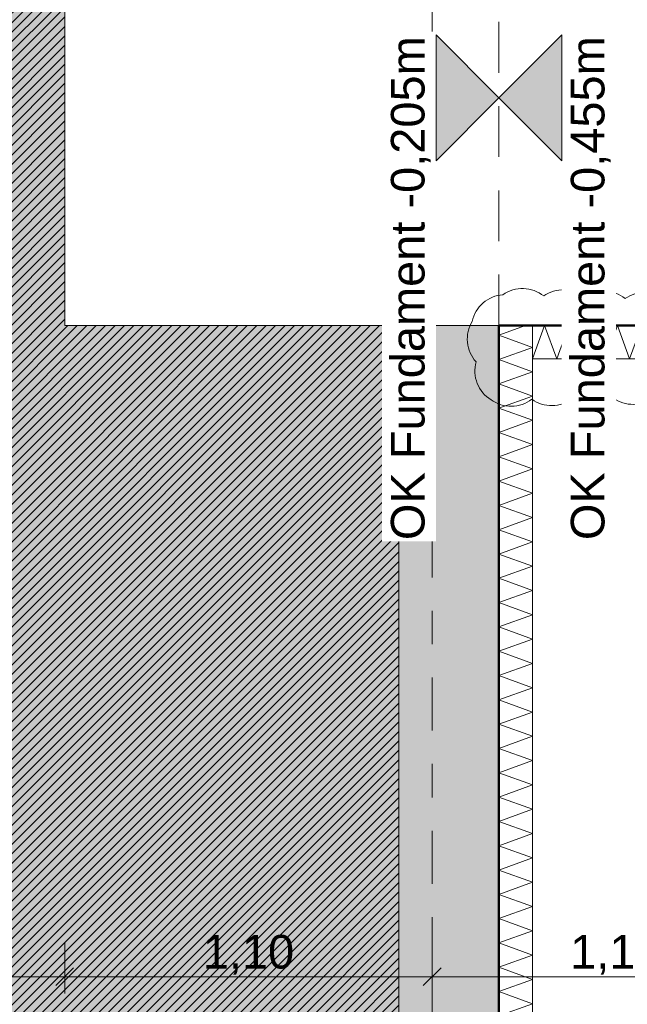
# Model space of a CAD drawing. Header units: metres. Extents: x -273 to 6, y -183 to 13.
# Tile 234 of 256: x -75.91 to -74.09, y -26.08 to -23.13. Entities that reach past the tile are written whole.
import ezdxf

# ---------------------------------------------------------------- set-up
doc = ezdxf.new("R2010")
doc.units = ezdxf.units.M
doc.header["$LTSCALE"] = 0.05
doc.header["$PDMODE"] = 1
doc.header["$PDSIZE"] = -2
doc.linetypes.add('ISO-02 Strichlinie', pattern=[3.81, 3.048, -0.762])
doc.linetypes.add('Linienart-53', pattern=[5.291531, 3.175, -1.058062, 0.352704, -0.705764])
doc.layers.get('0').update_dxf_attribs({"lineweight": 25})
for name, color, linetype, lineweight, true_color in [('00 -Bauelemente -Dämmung innen', 7, 'Continuous', 9, 0xff7fe6), ('30 -32 Gründung- 2 Flachgründungen u. Bodenplatten', 7, 'Continuous', 9, 0xff6633), ('30 -32 Gründung-4 Frostschürze', 7, 'Continuous', 9, 0x66aaff), ('70 -72 Beschriftung- 1 Beschriftung allgemein', 7, 'Continuous', 9, 0xff6633), ('70 -76 Bemaßung- 2 Allgemein', 7, 'Continuous', 5, 0x6666cc), ('70 -77 Revision- 2 Wolken', 7, 'Continuous', 18, 0x944cff)]:
    doc.layers.add(name, color=color, linetype=linetype, lineweight=lineweight, true_color=true_color)
for name, color, linetype, lineweight in [('30 -35 Decken- 2 Beläge- Dämmung', 7, 'Continuous', 9), ('70 -71 Achsen- 1 Gebäudeachsen', 7, 'Linienart-53', 18), ('Keine', 7, 'Continuous', 9)]:
    doc.layers.add(name, color=color, linetype=linetype, lineweight=lineweight)
doc.styles.add('Arial', font='arial.ttf')
doc.dimstyles.new('k+k_klein', dxfattribs={"dimtxt": 0.100689, "dimasz": 0.05302, "dimexe": 0.05, "dimexo": 0.15, "dimgap": 0.005, "dimtad": 1, "dimdec": 3, "dimtxsty": 'Arial', "dimblk": 'VW_SLASH-2', "dimblk1": 'VW_SLASH-2', "dimblk2": 'VW_SLASH-2', "dimcen": 0, "dimdle": 0.025, "dimadec": 3, "dimazin": 0, "dimtfac": 0.75, "dimtdec": 3, "dimtix": 1, "dimtmove": 0, "dimatfit": 0, "dimldrblk": 'VW_FILLEDARROW', "dimfxl": 0.1, "dimfxlon": 1, "dimfrac": 2, "dimtolj": 1, "dimarcsym": 0})

# ---------------------------------------------------------------- blocks, each defined once
blk = doc.blocks.new('_Achsen (3D)')
at = {"layer": '70 -71 Achsen- 1 Gebäudeachsen', "transparency": 33554687}
blk.add_line((-74.671, 3.8), (-74.671, -46.172), dxfattribs=at)
blk = doc.blocks.new('Gruppe-33')
at = {"color": 255, "linetype": 'Continuous', "lineweight": 5}
blk.add_wipeout([(-74.371, -24.147), (-73.471, -24.147), (-73.471, -24.047), (-74.371, -24.047)], dxfattribs=at).dxf.layer = '00 -Bauelemente -Dämmung innen'
blk = doc.blocks.new('Gruppe-34')
at = {"layer": '00 -Bauelemente -Dämmung innen', "color": 7, "transparency": 33554687, "flags": 128}
blk.add_lwpolyline([(-74.371, -24.147), (-74.3346, -24.047), (-74.2982, -24.147), (-74.2618, -24.047), (-74.2254, -24.147), (-74.189, -24.047), (-74.1526, -24.147), (-74.1162, -24.047), (-74.0798, -24.147), (-74.0434, -24.047), (-74.007, -24.147), (-73.9706, -24.047), (-73.9342, -24.147), (-73.8978, -24.047), (-73.8614, -24.147), (-73.825, -24.047), (-73.7886, -24.147), (-73.7523, -24.047), (-73.7159, -24.147), (-73.6795, -24.047), (-73.6431, -24.147), (-73.6067, -24.047), (-73.5703, -24.147), (-73.5339, -24.047), (-73.4975, -24.147), (-73.471, -24.0743)], dxfattribs=at)
blk = doc.blocks.new('Gruppe-35')
at = {"layer": '00 -Bauelemente -Dämmung innen', "color": 7, "linetype": 'Continuous', "lineweight": 9, "transparency": 33554687}
blk.add_line((-74.371, -24.047), (-74.371, -24.147), dxfattribs=at)
blk = doc.blocks.new('Gruppe-36')
at = {"layer": '00 -Bauelemente -Dämmung innen', "color": 7, "linetype": 'Continuous', "lineweight": 9, "transparency": 33554687}
blk.add_line((-73.471, -24.147), (-73.471, -24.047), dxfattribs=at)
blk = doc.blocks.new('Gruppe-37')
at = {"color": 7, "transparency": 33554687}
for name in ['Gruppe-35', 'Gruppe-36']:
    blk.add_blockref(name, (0, 0), dxfattribs=at)
blk = doc.blocks.new('Gruppe-38')
at = {"layer": '00 -Bauelemente -Dämmung innen', "color": 7, "linetype": 'Continuous', "lineweight": 9, "transparency": 33554687}
blk.add_line((-73.471, -24.047), (-74.371, -24.047), dxfattribs=at)
blk = doc.blocks.new('Gruppe-39')
at = {"layer": '00 -Bauelemente -Dämmung innen', "color": 7, "linetype": 'Continuous', "lineweight": 9, "transparency": 33554687}
blk.add_line((-74.371, -24.147), (-73.471, -24.147), dxfattribs=at)
blk = doc.blocks.new('Gruppe-40')
at = {"color": 7, "transparency": 33554687}
for name in ['Gruppe-38', 'Gruppe-39']:
    blk.add_blockref(name, (0, 0), dxfattribs=at)
blk = doc.blocks.new('Gruppe-41')
at = {"layer": '00 -Bauelemente -Dämmung innen', "color": 7}
blk.add_blockref('Gruppe-33', (0, 0), dxfattribs=at)
at = {"color": 7, "transparency": 33554687}
for name in ['Gruppe-37', 'Gruppe-40']:
    blk.add_blockref(name, (0, 0), dxfattribs=at)
at = {"layer": '00 -Bauelemente -Dämmung innen', "color": 7, "transparency": 33554687}
blk.add_blockref('Gruppe-34', (0, 0), dxfattribs=at)
blk = doc.blocks.new('Gruppe-42')
at = {"layer": '00 -Bauelemente -Dämmung innen', "color": 7, "transparency": 33554687}
blk.add_blockref('Gruppe-41', (0, 0), dxfattribs=at)
at = {"layer": '00 -Bauelemente -Dämmung innen', "color": 0, "flags": 1}
for tag in ['prm0_value', 'prm1_value', 'prm2_value', 'prm3_value', 'prm4_value', 'prm5_value', 'prm6_value', 'IFC_UUID', 'instanceID', 'prm0_name', 'prm0_type', 'prm1_name', 'prm1_type', 'prm2_name', 'prm2_type', 'prm3_name', 'prm3_type', 'prm4_name', 'prm4_type', 'prm5_name', 'prm5_type', 'prm6_name', 'prm6_type']:
    blk.add_attdef(tag, (-74.371, -24.147), '', height=0.00018, dxfattribs=at)
blk = doc.blocks.new('Gruppe-2387')
at = {"layer": '30 -32 Gründung- 2 Flachgründungen u. Bodenplatten', "flags": 128}
blk.add_lwpolyline([(-75.771, -21.847), (-73.571, -21.847), (-73.571, -24.047), (-75.771, -24.047)], close=True, dxfattribs=at)
at = {"color": 255}
for points in [[(-75.571, -22.2093), (-74.6426, -22.2093), (-74.6426, -22.047), (-75.571, -22.047)], [(-75.571, -22.7773), (-74.3798, -22.7773), (-74.3798, -22.2905), (-75.571, -22.2905)]]:
    blk.add_wipeout(points, dxfattribs=at).dxf.layer = '70 -72 Beschriftung- 1 Beschriftung allgemein'
at = {"layer": '70 -72 Beschriftung- 1 Beschriftung allgemein', "char_height": 0.100689, "attachment_point": 1, "line_spacing_factor": 0.970891, "style": 'Arial'}
for s, insert in [('EF 2,20/2,20m', (-75.571, -22.0741)), ('OK innen=-0,205m\\POK außen=-0,455\\PUK=-1,455m', (-75.571, -22.3175))]:
    blk.add_mtext(s, dxfattribs=dict(at, insert=insert))
blk = doc.blocks.new('Gruppe-2399')
at = {"color": 255, "linetype": 'Continuous', "lineweight": 5}
blk.add_wipeout([(-74.371, -27.097), (-74.371, -24.047), (-74.471, -24.047), (-74.471, -27.097)], dxfattribs=at).dxf.layer = '00 -Bauelemente -Dämmung innen'
blk = doc.blocks.new('Gruppe-2400')
at = {"layer": '00 -Bauelemente -Dämmung innen', "color": 7, "transparency": 33554687, "flags": 128}
blk.add_lwpolyline([(-74.471, -26.1143), (-74.371, -26.0779), (-74.471, -26.0415), (-74.371, -26.0051), (-74.471, -25.9687), (-74.371, -25.9323), (-74.471, -25.8959), (-74.371, -25.8595), (-74.471, -25.8231), (-74.371, -25.7867), (-74.471, -25.7504), (-74.371, -25.714), (-74.471, -25.6776), (-74.371, -25.6412), (-74.471, -25.6048), (-74.371, -25.5684), (-74.471, -25.532), (-74.371, -25.4956), (-74.471, -25.4592), (-74.371, -25.4228), (-74.471, -25.3864), (-74.371, -25.35), (-74.471, -25.3136), (-74.371, -25.2772), (-74.471, -25.2408), (-74.371, -25.2044), (-74.471, -25.168), (-74.371, -25.1316), (-74.471, -25.0952), (-74.371, -25.0588), (-74.471, -25.0224), (-74.371, -24.986), (-74.471, -24.9496), (-74.371, -24.9132), (-74.471, -24.8768), (-74.371, -24.8404), (-74.471, -24.804), (-74.371, -24.7676), (-74.471, -24.7312), (-74.371, -24.6948), (-74.471, -24.6584), (-74.371, -24.622), (-74.471, -24.5856), (-74.371, -24.5493), (-74.471, -24.5129), (-74.371, -24.4765), (-74.471, -24.4401), (-74.371, -24.4037), (-74.471, -24.3673), (-74.371, -24.3309), (-74.471, -24.2945), (-74.371, -24.2581), (-74.471, -24.2217), (-74.371, -24.1853), (-74.471, -24.1489), (-74.371, -24.1125), (-74.471, -24.0761), (-74.3912, -24.047)], dxfattribs=at)
blk = doc.blocks.new('Gruppe-2402')
at = {"layer": '00 -Bauelemente -Dämmung innen', "color": 7, "linetype": 'Continuous', "lineweight": 9, "transparency": 33554687}
blk.add_line((-74.371, -24.047), (-74.471, -24.047), dxfattribs=at)
blk = doc.blocks.new('Gruppe-2403')
at = {"color": 7, "transparency": 33554687}
blk.add_blockref('Gruppe-2402', (0, 0), dxfattribs=at)
blk = doc.blocks.new('Gruppe-2404')
at = {"layer": '00 -Bauelemente -Dämmung innen', "color": 7, "linetype": 'Continuous', "lineweight": 9, "transparency": 33554687}
blk.add_line((-74.471, -24.047), (-74.471, -27.097), dxfattribs=at)
blk = doc.blocks.new('Gruppe-2405')
at = {"layer": '00 -Bauelemente -Dämmung innen', "color": 7, "linetype": 'Continuous', "lineweight": 9, "transparency": 33554687}
blk.add_line((-74.371, -27.097), (-74.371, -24.047), dxfattribs=at)
blk = doc.blocks.new('Gruppe-2406')
at = {"color": 7, "transparency": 33554687}
for name in ['Gruppe-2404', 'Gruppe-2405']:
    blk.add_blockref(name, (0, 0), dxfattribs=at)
blk = doc.blocks.new('Gruppe-2407')
at = {"layer": '00 -Bauelemente -Dämmung innen', "color": 7}
blk.add_blockref('Gruppe-2399', (0, 0), dxfattribs=at)
at = {"color": 7, "transparency": 33554687}
for name in ['Gruppe-2403', 'Gruppe-2406']:
    blk.add_blockref(name, (0, 0), dxfattribs=at)
at = {"layer": '00 -Bauelemente -Dämmung innen', "color": 7, "transparency": 33554687}
blk.add_blockref('Gruppe-2400', (0, 0), dxfattribs=at)
blk = doc.blocks.new('Gruppe-2408')
at = {"layer": '00 -Bauelemente -Dämmung innen', "color": 7, "transparency": 33554687}
blk.add_blockref('Gruppe-2407', (0, 0), dxfattribs=at)
at = {"layer": '00 -Bauelemente -Dämmung innen', "color": 0, "flags": 1}
for tag in ['prm0_value', 'prm1_value', 'prm2_value', 'prm3_value', 'prm4_value', 'prm5_value', 'prm6_value', 'IFC_UUID', 'instanceID', 'prm0_name', 'prm0_type', 'prm1_name', 'prm1_type', 'prm2_name', 'prm2_type', 'prm3_name', 'prm3_type', 'prm4_name', 'prm4_type', 'prm5_name', 'prm5_type', 'prm6_name', 'prm6_type']:
    blk.add_attdef(tag, (-74.471, -27.097), '', height=0.00018, dxfattribs=at)
blk = doc.blocks.new('Gruppe-2682')
at = {"layer": '70 -77 Revision- 2 Wolken', "transparency": 33554687, "flags": 128}
blk.add_lwpolyline([(-74.421, -21.6469, 0.162278), (-74.4413, -21.7078, 0.162278), (-74.421, -21.7688, 0.162278), (-74.4413, -21.8297, 0.162278), (-74.421, -21.8907, 0.162278), (-74.371, -21.9311, 0.162278), (-74.3068, -21.9334, 0.162278), (-74.2455, -21.9527, 0.162278), (-74.1849, -21.9314, 0.162278), (-74.1236, -21.9507, 0.162278), (-74.063, -21.9294, 0.162278), (-74.0017, -21.9488, 0.162278), (-73.9411, -21.9274, 0.162278), (-73.8798, -21.9468, 0.162278), (-73.8192, -21.9255, 0.162278), (-73.7579, -21.9448, 0.162278), (-73.6973, -21.9235, 0.162278), (-73.7009, -21.9877, 0.162278), (-73.6652, -22.0411, 0.162278), (-73.6857, -22.102, 0.162278), (-73.6656, -22.1631, 0.162278), (-73.6861, -22.224, 0.162278), (-73.666, -22.285, 0.162278), (-73.6865, -22.3459, 0.162278), (-73.6663, -22.4069, 0.162278), (-73.6868, -22.4678, 0.162278), (-73.6667, -22.5288, 0.162278), (-73.6872, -22.5897, 0.162278), (-73.6671, -22.6507, 0.162278), (-73.6876, -22.7116, 0.162278), (-73.6674, -22.7727, 0.162278), (-73.6879, -22.8336, 0.162278), (-73.6678, -22.8946, 0.162278), (-73.6883, -22.9555, 0.162278), (-73.6682, -23.0165, 0.162278), (-73.6887, -23.0774, 0.162278), (-73.6685, -23.1384, 0.162278), (-73.6891, -23.1993, 0.162278), (-73.6689, -23.2603, 0.162278), (-73.6894, -23.3212, 0.162278), (-73.6693, -23.3823, 0.162278), (-73.6898, -23.4432, 0.162278), (-73.6696, -23.5042, 0.162278), (-73.6902, -23.5651, 0.162278), (-73.67, -23.6261, 0.162278), (-73.6905, -23.687, 0.162278), (-73.6704, -23.748, 0.162278), (-73.6909, -23.8089, 0.162278), (-73.6708, -23.8699, 0.162278), (-73.7172, -23.9143, 0.162278), (-73.7278, -23.9777, 0.162278), (-73.788, -23.9555, 0.162278), (-73.8496, -23.9739, 0.162278), (-73.9099, -23.9516, 0.162278), (-73.9715, -23.97, 0.162278), (-74.0318, -23.9478, 0.162278), (-74.0933, -23.9662, 0.162278), (-74.1536, -23.944, 0.162278), (-74.2152, -23.9624, 0.162278), (-74.2755, -23.9401, 0.162278), (-74.3371, -23.9585, 0.162278), (-74.3973, -23.9363, 0.162278), (-74.4589, -23.9547, 0.162278), (-74.5183, -23.9793, 0.162278), (-74.551, -24.0346, 0.162278), (-74.5654, -24.0972, 0.162278), (-74.5395, -24.156, 0.162278), (-74.536, -24.2202, 0.162278), (-74.4948, -24.2694, 0.162278), (-74.4335, -24.2888, 0.162278), (-74.3728, -24.2675, 0.162278), (-74.3116, -24.2869, 0.162278), (-74.2509, -24.2656, 0.162278), (-74.1897, -24.285, 0.162278), (-74.129, -24.2637, 0.162278), (-74.0678, -24.2831, 0.162278), (-74.0071, -24.2618, 0.162278), (-73.9459, -24.2811, 0.162278), (-73.8852, -24.2599, 0.162278), (-73.824, -24.2792, 0.162278), (-73.7633, -24.258, 0.162278), (-73.7021, -24.2773, 0.162278), (-73.6414, -24.2561, 0.162278), (-73.5801, -24.2754, 0.162278), (-73.5195, -24.2542, 0.162278), (-73.4582, -24.2735, 0.162278), (-73.3976, -24.2522, 0.162278), (-73.3343, -24.2414, 0.162278), (-73.2901, -24.1947, 0.162278), (-73.2704, -24.1335, 0.162278), (-73.2914, -24.0728, 0.162278), (-73.2717, -24.0116, 0.162278), (-73.2927, -23.9509, 0.162278), (-73.273, -23.8897, 0.162278), (-73.2939, -23.829, 0.162278), (-73.2742, -23.7678, 0.162278), (-73.2952, -23.707, 0.162278), (-73.2755, -23.6459, 0.162278), (-73.2965, -23.5851, 0.162278), (-73.2768, -23.524, 0.162278), (-73.2977, -23.4632, 0.162278), (-73.278, -23.402, 0.162278), (-73.299, -23.3413, 0.162278), (-73.2793, -23.2801, 0.162278), (-73.3003, -23.2194, 0.162278), (-73.2806, -23.1582, 0.162278), (-73.3015, -23.0975, 0.162278), (-73.2818, -23.0363, 0.162278), (-73.3028, -22.9756, 0.162278), (-73.2831, -22.9144, 0.162278), (-73.3041, -22.8537, 0.162278), (-73.2844, -22.7925, 0.162278), (-73.3053, -22.7317, 0.162278), (-73.2856, -22.6706, 0.162278), (-73.3066, -22.6098, 0.162278), (-73.2869, -22.5487, 0.162278), (-73.3079, -22.4879, 0.162278), (-73.2882, -22.4267, 0.162278), (-73.3091, -22.366, 0.162278), (-73.2894, -22.3048, 0.162278), (-73.3104, -22.2441, 0.162278), (-73.2907, -22.1829, 0.162278), (-73.3116, -22.1222, 0.162278), (-73.292, -22.061, 0.162278), (-73.3129, -22.0003, 0.162278), (-73.2932, -21.9391, 0.162278), (-73.3142, -21.8783, 0.162278), (-73.2945, -21.8172, 0.162278), (-73.3154, -21.7564, 0.162278), (-73.3056, -21.6929, 0.162278), (-73.3359, -21.6362, 0.162278), (-73.3971, -21.6165, 0.162278), (-73.4578, -21.6374, 0.162278), (-73.519, -21.6177, 0.162278), (-73.5797, -21.6386, 0.162278), (-73.6409, -21.6189, 0.162278), (-73.7017, -21.6398, 0.162278), (-73.7628, -21.6201, 0.162278), (-73.8236, -21.641, 0.162278), (-73.8847, -21.6213, 0.162278), (-73.9455, -21.6422, 0.162278), (-74.0066, -21.6225, 0.162278), (-74.0674, -21.6434, 0.162278), (-74.1286, -21.6237, 0.162278), (-74.1893, -21.6446, 0.162278), (-74.2505, -21.6249, 0.162278), (-74.3112, -21.6458, 0.162278), (-74.3663, -21.628, 0.162278), (-74.421, -21.6469)], format="xyb", close=True, dxfattribs=at)
blk = doc.blocks.new('_FU_2D LP5 (2D)')
at = {"layer": '30 -32 Gründung- 2 Flachgründungen u. Bodenplatten', "linetype": 'ISO-02 Strichlinie', "flags": 128}
blk.add_lwpolyline([(-74.47099996, -24.04704198), (-74.47099996, -21.84704198)], dxfattribs=at)
at = {"layer": '00 -Bauelemente -Dämmung innen', "color": 7}
blk.add_blockref('Gruppe-42', (0, 0), dxfattribs=at)
at = {"layer": '30 -35 Decken- 2 Beläge- Dämmung', "linetype": 'Continuous', "lineweight": 18, "true_color": 0xd9d9d9}
h = blk.add_hatch(dxfattribs=at)
h.set_pattern_fill('Schraffur grau', color=254, style=0, pattern_type=2)
h.set_pattern_definition([(45, (-88.613402, -25.839444), (0.014142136, -0.014142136), [])])
h.paths.add_polyline_path([(-75.77099996, -21.84704198), (-74.77099996, -21.84704198), (-74.77099996, -20.54704198), (-75.67099996, -20.54704198), (-75.67099996, -14.84704198), (-79.77099996, -14.84704198), (-79.77099996, -29.09704198), (-80.92099996, -29.09704198), (-80.92099996, -29.93902719), (-80.92109109, -29.93902719), (-80.92109109, -33.19704198), (-84.92099996, -33.19704198), (-84.92099996, -29.93902719), (-84.92109109, -29.93902719), (-84.92109109, -29.09704198), (-89.17099996, -29.09704198), (-89.17099996, -33.19704198), (-93.17109109, -33.19704198), (-93.17109109, -29.09704198), (-98.82099996, -29.09704198), (-98.82099996, -34.09704198), (-75.67099996, -34.09704198), (-75.67099996, -30.59704198), (-73.67099996, -30.59704198), (-73.67099996, -35.19704198), (-74.57099996, -35.19704198), (-74.57099996, -38.67204198), (-73.89599996, -38.67204198), (-73.89599996, -39.34704198), (-67.52099996, -39.34704198), (-67.52099996, -38.34704198), (-65.32099996, -38.34704198), (-65.32099996, -39.34704198), (-59.27099996, -39.34704198), (-59.27099996, -38.34704198), (-57.07099996, -38.34704198), (-57.07099996, -39.34704198), (-50.67099996, -39.34704198), (-50.67099996, -28.29704198), (-56.92099996, -28.29704198), (-56.92099996, -32.44704198), (-59.42099996, -32.44704198), (-59.42099996, -28.29704198), (-65.17099996, -28.29704198), (-65.17099996, -32.44704198), (-67.67099996, -32.44704198), (-67.67099996, -28.29704198), (-73.57099996, -28.29704198), (-73.57099996, -29.29704198), (-75.77099996, -29.29704198), (-75.77099996, -27.09704198), (-74.77099996, -27.09704198), (-74.77099996, -24.04704198), (-75.77099996, -24.04704198)])
at = {"layer": 'Keine', "linetype": 'Continuous', "lineweight": 0, "transparency": 33554511}
h = blk.add_hatch(color=43, dxfattribs=at)
h.paths.add_polyline_path([(-75.67109109, -30.59704198), (-73.67099996, -30.59704198), (-73.67099996, -35.19704198), (-74.57099996, -35.19704198), (-74.57099996, -38.67204198), (-73.89599996, -38.67204198), (-73.89599996, -39.34704198), (-67.52099996, -39.34704198), (-67.52099996, -38.34704198), (-65.32099996, -38.34704198), (-65.32099996, -39.34704198), (-59.27099996, -39.34704198), (-59.27099996, -38.34704198), (-57.07099996, -38.34704198), (-57.07099996, -39.34704198), (-50.67099996, -39.34704198), (-50.67099996, -28.29704198), (-56.92099996, -28.29704198), (-56.92099996, -32.44704198), (-59.42099996, -32.44704198), (-59.42099996, -28.29704198), (-65.17099996, -28.29704198), (-65.17099996, -32.44704198), (-67.67099996, -32.44704198), (-67.67099996, -28.29704198), (-73.57099996, -28.29704198), (-73.57099996, -29.29704198), (-75.77099996, -29.29704198), (-75.77099996, -27.09704198), (-74.77099996, -27.09704198), (-74.77099996, -24.04704198), (-75.77099996, -24.04704198), (-75.77099996, -21.84704198), (-74.77099996, -21.84704198), (-74.77099996, -20.54704198), (-75.67109109, -20.54704198), (-75.67109109, -10.69704198), (-75.42109109, -10.69704198), (-75.42109109, -9.44704198), (-81.42109109, -9.44704198), (-81.42109109, -13.94704198), (-84.42109109, -13.94704198), (-84.42109109, -6.44704198), (-81.95609109, -6.44704198), (-81.95609109, -3.29008264), (-84.69599996, -3.29008264), (-84.69599996, -0.54704198), (-88.07099996, -0.54704198), (-88.07099996, -2.44704198), (-89.37099996, -2.44704198), (-89.37099996, -0.54704198), (-89.57099996, -0.54704198), (-89.57099996, -2.89008719), (-92.77099996, -2.89008719), (-92.77099996, -0.54704198), (-93.72109109, -0.54704198), (-93.72109109, -8.09704198), (-92.67109109, -8.09704198), (-92.67109109, -6.44704198), (-89.67109109, -6.44704198), (-89.67109109, -13.94704198), (-92.67109109, -13.94704198), (-92.67109109, -9.29704198), (-98.82109109, -9.29704198), (-98.82109109, -11.09704198), (-94.09609109, -11.09704198), (-94.09609109, -23.54704198), (-98.82109109, -23.54704198), (-98.82109109, -34.09704198), (-75.67109109, -34.09704198)])
h.paths.add_polyline_path([(-89.17109109, -33.19704198), (-93.17109109, -33.19704198), (-93.17109109, -29.19704198), (-89.17109109, -29.19704198)])
h.paths.add_polyline_path([(-84.92109109, -29.19704198), (-80.92109109, -29.19704198), (-80.92109109, -33.19704198), (-84.92109109, -33.19704198)])
h.paths.add_polyline_path([(-85.12109109, -17.39704198), (-80.72109109, -17.39704198), (-80.72109109, -25.49704198), (-85.12109109, -25.49704198)])
h.paths.add_polyline_path([(-88.97109109, -25.49704198), (-93.37109109, -25.49704198), (-93.37109109, -17.39704198), (-88.97109109, -17.39704198)])
at = {"layer": '30 -35 Decken- 2 Beläge- Dämmung', "flags": 128}
blk.add_lwpolyline([(-75.77099996, -29.29704198), (-75.77099996, -27.09704198), (-74.77099996, -27.09704198), (-74.77099996, -24.04704198), (-75.77099996, -24.04704198), (-75.77099996, -21.84704198), (-74.77099996, -21.84704198), (-74.77099996, -20.54704198), (-75.67099996, -20.54704198), (-75.67099996, -14.84704198), (-79.77099996, -14.84704198), (-79.77099996, -29.09704198)], dxfattribs=at)
at = {"layer": 'Keine', "flags": 128}
blk.add_lwpolyline([(-75.77099996, -29.29704198), (-75.77099996, -27.09704198), (-74.77099996, -27.09704198), (-74.77099996, -24.04704198), (-75.77099996, -24.04704198), (-75.77099996, -21.84704198), (-74.77099996, -21.84704198), (-74.77099996, -20.54704198), (-75.67109109, -20.54704198), (-75.67109109, -10.69704198), (-75.42109109, -10.69704198), (-75.42109109, -9.44704198), (-81.42109109, -9.44704198), (-81.42109109, -13.94704198), (-84.42109109, -13.94704198), (-84.42109109, -6.44704198), (-81.95609109, -6.44704198), (-81.95609109, -3.29008264), (-84.69599996, -3.29008264), (-84.69599996, -0.54704198), (-88.07099996, -0.54704198)], dxfattribs=at)
at = {"layer": '30 -32 Gründung- 2 Flachgründungen u. Bodenplatten', "color": 7}
blk.add_blockref('Gruppe-2387', (0, 0), dxfattribs=at)
at = {"layer": '00 -Bauelemente -Dämmung innen', "color": 7}
blk.add_blockref('Gruppe-2408', (0, 0), dxfattribs=at)
at = {"layer": '30 -32 Gründung-4 Frostschürze', "linetype": 'Continuous', "lineweight": 0, "transparency": 33554534}
blk.add_hatch(color=161, dxfattribs=at).paths.add_polyline_path([(-74.47099996, -24.04704198), (-74.47099996, -27.09704198), (-74.77099996, -27.09704198), (-74.77099996, -24.04704198)])
at = {"layer": '30 -32 Gründung-4 Frostschürze', "flags": 128}
blk.add_lwpolyline([(-74.47099996, -24.04704198), (-74.47099996, -27.09704198), (-74.77099996, -27.09704198), (-74.77099996, -24.04704198)], close=True, dxfattribs=at)
at = {"layer": '70 -72 Beschriftung- 1 Beschriftung allgemein', "color": 103, "lineweight": 50, "true_color": 0x66cc7f, "flags": 128}
blk.add_lwpolyline([(-67.67099996, -27.99704198), (-73.57099996, -27.99704198), (-73.57099996, -27.09704198), (-74.47099996, -27.09704198), (-74.47099996, -24.04704198), (-73.57099996, -24.04704198), (-73.57099996, -21.84704198), (-74.47099996, -21.84704198), (-74.47099996, -20.54704198), (-73.67099996, -20.54704198), (-73.67099996, -20.14704198), (-68.12099996, -20.14704198)], dxfattribs=at)
at = {"layer": '70 -77 Revision- 2 Wolken'}
blk.add_blockref('Gruppe-2682', (0, 0), dxfattribs=at)
blk = doc.blocks.new('VW_SLASH-2')
at = {"color": 0, "linetype": 'ByBlock', "lineweight": -2, "transparency": 16777216}
blk.add_line((0.472, 0), (-1, 0), dxfattribs=at)
at = {"color": 0, "lineweight": 5, "transparency": 16777216, "flags": 128}
blk.add_lwpolyline([(0.5, 0.5), (-0.5, -0.5)], dxfattribs=at)
blk = doc.blocks.new('*D3713')
at = {"layer": '70 -76 Bemaßung- 2 Allgemein', "color": 0, "lineweight": -2}
for p, q in [((-80.721, -25.897), (-80.721, -26.047)), ((-75.771, -25.897), (-75.771, -26.047)), ((-75.824, -25.997), (-80.668, -25.997))]:
    blk.add_line(p, q, dxfattribs=at)
at = {"layer": 'Defpoints', "color": 0}
for p in [(-75.771, -24.047), (-80.721, -25.497), (-80.721, -25.997)]:
    blk.add_point(p, dxfattribs=at)
at = {"layer": '70 -76 Bemaßung- 2 Allgemein', "color": 0, "lineweight": -2, "xscale": 0.05302001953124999, "yscale": 0.05302001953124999, "zscale": 0.05302001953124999, "rotation": 180}
blk.add_blockref('VW_SLASH-2', (-80.721, -25.997), dxfattribs=at)
at = {"layer": '70 -76 Bemaßung- 2 Allgemein', "color": 0, "lineweight": -2, "xscale": 0.05302001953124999, "yscale": 0.05302001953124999, "zscale": 0.05302001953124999}
blk.add_blockref('VW_SLASH-2', (-75.771, -25.997), dxfattribs=at)
at = {"layer": '70 -76 Bemaßung- 2 Allgemein', "color": 0, "insert": (-78.246, -25.9316), "char_height": 0.10069, "attachment_point": 5, "style": 'Arial'}
blk.add_mtext('\\A1;4,95', dxfattribs=at)
blk = doc.blocks.new('VW_FILLEDARROW')
at = {"linetype": 'Continuous', "lineweight": 0, "transparency": 16777216}
blk.add_hatch(color=0, dxfattribs=at).paths.add_polyline_path([(-2.829, 0.758), (0, 0), (-2.829, -0.758)])
at = {"color": 0, "lineweight": 5, "transparency": 16777216, "flags": 128}
blk.add_lwpolyline([(-2.829, 0.758), (0, 0), (-2.829, -0.758)], close=True, dxfattribs=at)
blk = doc.blocks.new('*D3714')
at = {"layer": '70 -76 Bemaßung- 2 Allgemein', "color": 0, "lineweight": -2}
for p, q in [((-75.771, -25.897), (-75.771, -26.047)), ((-74.671, -25.897), (-74.671, -26.047)), ((-74.724, -25.997), (-75.718, -25.997))]:
    blk.add_line(p, q, dxfattribs=at)
at = {"layer": 'Defpoints', "color": 0}
for p in [(-74.671, -23.5834), (-75.771, -24.047), (-75.771, -25.997)]:
    blk.add_point(p, dxfattribs=at)
at = {"layer": '70 -76 Bemaßung- 2 Allgemein', "color": 0, "lineweight": -2, "xscale": 0.05302001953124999, "yscale": 0.05302001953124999, "zscale": 0.05302001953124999, "rotation": 180}
blk.add_blockref('VW_SLASH-2', (-75.771, -25.997), dxfattribs=at)
at = {"layer": '70 -76 Bemaßung- 2 Allgemein', "color": 0, "lineweight": -2, "xscale": 0.05302001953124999, "yscale": 0.05302001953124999, "zscale": 0.05302001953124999}
blk.add_blockref('VW_SLASH-2', (-74.671, -25.997), dxfattribs=at)
at = {"layer": '70 -76 Bemaßung- 2 Allgemein', "color": 0, "insert": (-75.221, -25.9316), "char_height": 0.10069, "attachment_point": 5, "style": 'Arial'}
blk.add_mtext('\\A1;1,10', dxfattribs=at)
blk = doc.blocks.new('*D3715')
at = {"layer": '70 -76 Bemaßung- 2 Allgemein', "color": 0, "lineweight": -2}
for p, q in [((-74.671, -25.897), (-74.671, -26.047)), ((-73.571, -25.897), (-73.571, -26.047)), ((-73.624, -25.997), (-74.618, -25.997))]:
    blk.add_line(p, q, dxfattribs=at)
at = {"layer": 'Defpoints', "color": 0}
for p in [(-74.671, -23.5834), (-73.571, -24.047), (-74.671, -25.997)]:
    blk.add_point(p, dxfattribs=at)
at = {"layer": '70 -76 Bemaßung- 2 Allgemein', "color": 0, "lineweight": -2, "xscale": 0.05302001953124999, "yscale": 0.05302001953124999, "zscale": 0.05302001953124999, "rotation": 180}
blk.add_blockref('VW_SLASH-2', (-74.671, -25.997), dxfattribs=at)
at = {"layer": '70 -76 Bemaßung- 2 Allgemein', "color": 0, "lineweight": -2, "xscale": 0.05302001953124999, "yscale": 0.05302001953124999, "zscale": 0.05302001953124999}
blk.add_blockref('VW_SLASH-2', (-73.571, -25.997), dxfattribs=at)
at = {"layer": '70 -76 Bemaßung- 2 Allgemein', "color": 0, "insert": (-74.121, -25.9316), "char_height": 0.10069, "attachment_point": 5, "style": 'Arial'}
blk.add_mtext('\\A1;1,10', dxfattribs=at)
blk = doc.blocks.new('Gruppe-2930')
at = {"color": 255}
for points in [[(-74.6592, -24.6935), (-74.6592, -23.1769), (-74.8215, -23.1769), (-74.8215, -24.6935)], [(-74.1205, -24.6935), (-74.1205, -23.1769), (-74.2828, -23.1769), (-74.2828, -24.6935)]]:
    blk.add_wipeout(points, dxfattribs=at).dxf.layer = '70 -72 Beschriftung- 1 Beschriftung allgemein'
at = {"layer": '30 -32 Gründung- 2 Flachgründungen u. Bodenplatten', "linetype": 'Continuous', "lineweight": 0, "transparency": 33554687}
for points in [[(-74.6592, -23.1769), (-74.471, -23.3651), (-74.6592, -23.5533)], [(-74.2828, -23.1769), (-74.471, -23.3651), (-74.2828, -23.5533)]]:
    blk.add_hatch(color=7, dxfattribs=at).paths.add_polyline_path(points)
at = {"layer": '30 -32 Gründung- 2 Flachgründungen u. Bodenplatten', "flags": 128}
for points in [[(-74.6592, -23.1769), (-74.471, -23.3651), (-74.6592, -23.5533)], [(-74.2828, -23.1769), (-74.471, -23.3651), (-74.2828, -23.5533)]]:
    blk.add_lwpolyline(points, close=True, dxfattribs=at)
at = {"layer": '70 -72 Beschriftung- 1 Beschriftung allgemein', "char_height": 0.100689, "attachment_point": 2, "rotation": 90, "line_spacing_factor": 0.970891, "style": 'Arial'}
for s, insert in [('OK Fundament -0,205m', (-74.7945, -23.9352)), ('OK Fundament -0,455m', (-74.2558, -23.9352))]:
    blk.add_mtext(s, dxfattribs=dict(at, insert=insert))
blk = doc.blocks.new('Gruppe-2818')
at = {"layer": '70 -76 Bemaßung- 2 Allgemein'}
for base, p1, p2, text, picture, middle in [((-75.77099996, -25.99704198), (-74.67099996, -23.58342085), (-75.77099996, -24.04704198), '1,10', '*D3714', (-75.22099996, -25.93157844)), ((-74.67099996, -25.99704198), (-73.57099996, -24.04704198), (-74.67099996, -23.58342085), '1,10', '*D3715', (-74.12099996, -25.93157844)), ((-80.72099996, -25.99704198), (-75.77099996, -24.04704198), (-80.72099996, -25.49704198), '4,95', '*D3713', (-78.24599996, -25.93157844))]:
    dim = blk.add_linear_dim(base=base, p1=p1, p2=p2, text=text, dimstyle='k+k_klein', override={"dimtxt": 0.100689, "dimgap": 0.005, "dimdec": 8, "dimpost": '<>', "dimtxsty": 'Arial', "dimtmove": 2}, dxfattribs=at)
    dim.commit()
    dim.dimension.update_dxf_attribs({"geometry": picture, "text_midpoint": middle})
blk = doc.blocks.new('_FU_2D Bemaßung_ Beschriftung (3D)')
at = {"layer": '70 -76 Bemaßung- 2 Allgemein'}
blk.add_blockref('Gruppe-2818', (0, 0), dxfattribs=at)
at = {"layer": '70 -72 Beschriftung- 1 Beschriftung allgemein', "color": 7}
blk.add_blockref('Gruppe-2930', (0, 0), dxfattribs=at)

msp = doc.modelspace()

# ---------------------------------------------------------------- block references
at = {"layer": 'Keine', "color": 1}
msp.add_blockref('_Achsen (3D)', (0, 0), dxfattribs=at)

# ---------------------------------------------------------------- next in the draw order: block references
msp.add_blockref('_FU_2D LP5 (2D)', (0, 0), dxfattribs=at)

# ---------------------------------------------------------------- next in the draw order: block references
msp.add_blockref('_FU_2D Bemaßung_ Beschriftung (3D)', (0, 0), dxfattribs=at)

doc.saveas('drawing.dxf')
